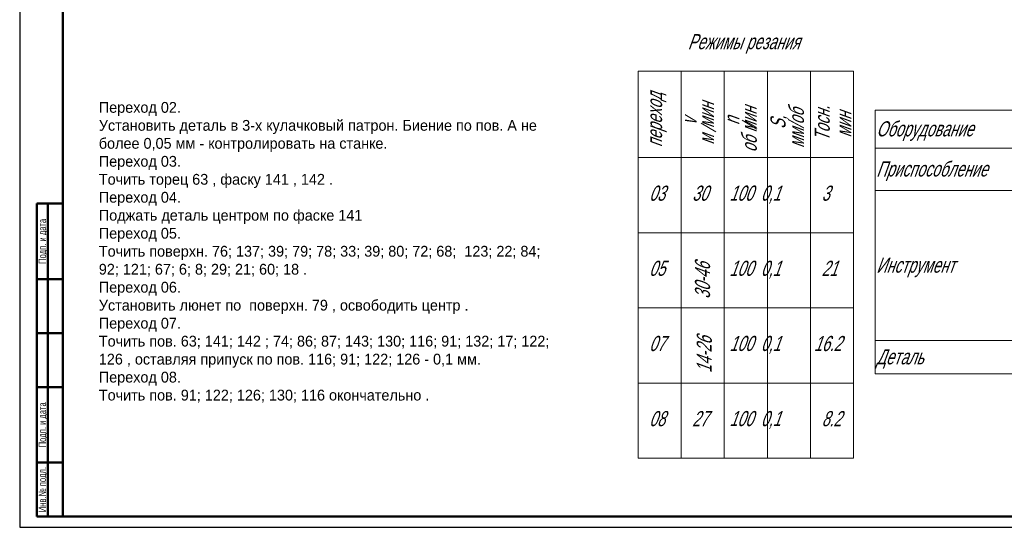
# Model space of a CAD drawing. Header units: millimetres. Extents: x 0 to 841, y 0 to 594.
# Tile 1 of 7: x 0 to 457, y 0 to 235. Entities that reach past the tile are written whole.
import ezdxf
from ezdxf.enums import TextEntityAlignment as Align

# ---------------------------------------------------------------- set-up
doc = ezdxf.new("R2010")
doc.units = ezdxf.units.MM
doc.linetypes.add('K5LT_THIN', pattern=[0])
doc.layers.add('AM_6', color=2, linetype='Continuous', lineweight=35)
doc.layers.add('LAYER0VIEW0', color=7, linetype='Continuous')
doc.styles.add('K5_TEXTSTYLE', font='win_eskd.shx', dxfattribs={"width": 0.7, "oblique": 15, "bigfont": 'b_eskd.shx'})
doc.styles.get("Standard").update_dxf_attribs({"font": 'aaa.shx'})

# ---------------------------------------------------------------- blocks, each defined once
blk = doc.blocks.new('A1')
at = {"color": 7, "lineweight": 50}
for p, q in [((20, 5), (20, 589)), ((8, 5), (8, 150)), ((8, 150), (20, 150)), ((13, 5), (13, 150)), ((8, 115), (20, 115)), ((8, 90), (20, 90)), ((8, 65), (20, 65)), ((8, 30), (20, 30)), ((8, 5), (20, 5))]:
    blk.add_line(p, q, dxfattribs=at)
at = {"color": 7}
blk.add_line((589, 5), (20, 5), dxfattribs=at)
at = {"color": 6, "lineweight": 25}
blk.add_lwpolyline([(0, 0), (841, 0), (841, 594), (0, 594)], close=True, dxfattribs=at)
at = {"color": 7, "lineweight": 50}
blk.add_lwpolyline([(20, 5), (836, 5), (836, 589), (20, 589)], dxfattribs=at)
at = {"color": 5, "lineweight": 35, "width": 0.75}
for s, p in [('Подп. и дата', (10.5, 132.5)), ('Подп. и дата', (10.5, 47.5)), ('Инв.№ подл.', (10.5, 17.5))]:
    blk.add_text(s, height=3.5, rotation=90, dxfattribs=at).set_placement(p, align=Align.MIDDLE_CENTER)
at = {"color": 7, "lineweight": 70, "ltscale": 0.75, "width": 0.75}
blk.add_attdef('NUMB', text='', height=7, rotation=180, dxfattribs=at).set_placement((55, 582), align=Align.MIDDLE_CENTER)

msp = doc.modelspace()

# ---------------------------------------------------------------- linework, layer by layer
at = {"color": 3, "linetype": 'K5LT_THIN', "lineweight": 9}
for p, q in [((286.941, 211.35), (386.941, 211.35)), ((286.941, 211.35), (286.941, 32.029)), ((306.941, 211.35), (306.941, 32.029)), ((326.941, 211.35), (326.941, 32.029)), ((346.941, 211.35), (346.941, 32.029)), ((366.941, 211.35), (366.941, 32.029)), ((386.941, 211.35), (386.941, 32.029)), ((396.933, 193.285), (660.85, 193.285)), ((396.933, 193.285), (396.933, 71.089)), ((396.933, 175.789), (660.85, 175.789)), ((286.941, 171.35), (386.941, 171.35)), ((396.933, 156.071), (660.85, 156.071)), ((286.941, 136.519), (386.941, 136.519)), ((286.941, 101.689), (386.941, 101.689)), ((396.933, 86.641), (660.85, 86.641)), ((396.933, 71.089), (660.85, 71.089)), ((286.941, 66.859), (386.941, 66.859)), ((286.941, 32.029), (386.941, 32.029))]:
    msp.add_line(p, q, dxfattribs=at)
at = {"linetype": 'Continuous', "lineweight": 9}
for p, q in [((335.283, 188.64), (341.984, 184.557)), ((316.246, 187.301), (322.946, 183.217))]:
    msp.add_line(p, q, dxfattribs=at)

# ---------------------------------------------------------------- block references
at = {"lineweight": 0}
msp.add_blockref('A1', (0, 0), dxfattribs=at)

# ---------------------------------------------------------------- texts
at = {"layer": 'AM_6', "color": 7, "lineweight": 50, "insert": (36.716, 197.124), "char_height": 5, "width": 210.95772, "attachment_point": 1}
msp.add_mtext('Переход 02.\\PУстановить деталь в 3-х кулачковый патрон. Биение по пов. А не более 0,05 мм - контролировать на станке.\\PПереход 03.\\PТочить торец 63 , фаску 141 , 142 .\\PПереход 04.\\PПоджать деталь центром по фаске 141\\PПереход 05.\\PТочить поверхн. 76; 137; 39; 79; 78; 33; 39; 80; 72; 68;  123; 22; 84; 92; 121; 67; 6; 8; 29; 21; 60; 18 .\\PПереход 06.\\PУстановить люнет по  поверхн. 79 , освободить центр .\\PПереход 07.\\PТочить пов. 63; 141; 142 ; 74; 86; 87; 143; 130; 116; 91; 132; 17; 122; 126 , оставляя припуск по пов. 116; 91; 122; 126 - 0,1 мм.\\PПереход 08.\\PТочить пов. 91; 122; 126; 130; 116 окончательно .', dxfattribs=at)
at = {"layer": 'LAYER0VIEW0', "color": 7, "lineweight": 9, "style": 'K5_TEXTSTYLE', "oblique": 20, "width": 0.7}
for s, p in [('Режимы резания', (309.969, 221.583)), ('Оборудование', (397.433, 181.19)), ('Приспособление', (397.433, 162.583)), ('03', (292.047, 151.35)), ('30', (311.991, 151.35)), ('100  0,1', (329.286, 151.374)), ('3', (372.047, 151.35)), ('05', (292.047, 116.519)), ('100  0,1', (329.286, 116.544)), ('21', (372.047, 116.519)), ('Инструмент', (397.433, 118.009)), ('07', (292.047, 81.689)), ('100  0,1', (329.286, 81.714)), ('16.2', (368.465, 81.689)), ('Деталь', (397.433, 75.519)), ('08', (292.047, 46.859)), ('27', (311.991, 46.859)), ('100  0,1', (329.286, 46.883)), ('8.2', (372.047, 46.859))]:
    msp.add_text(s, height=7, dxfattribs=at).set_placement(p)
for s, p in [('переход', (298.063, 176.17)), ('мин', (322.115, 185.03)), ('об мин', (341.987, 173.757)), ('мм/об', (363.874, 175.785)), ('Тосн.', (375.837, 178.88)), ('мин', (385.827, 180.662)), ('v', (314.038, 186.39)), ('n', (333.912, 186.39)), ('S,', (355.354, 184.559)), ('м', (322.115, 177.338)), ('30-46', (320.313, 105.837)), ('14-26', (321.126, 71.501))]:
    msp.add_text(s, height=7, rotation=90, dxfattribs=at).set_placement(p)

doc.saveas('drawing.dxf')
